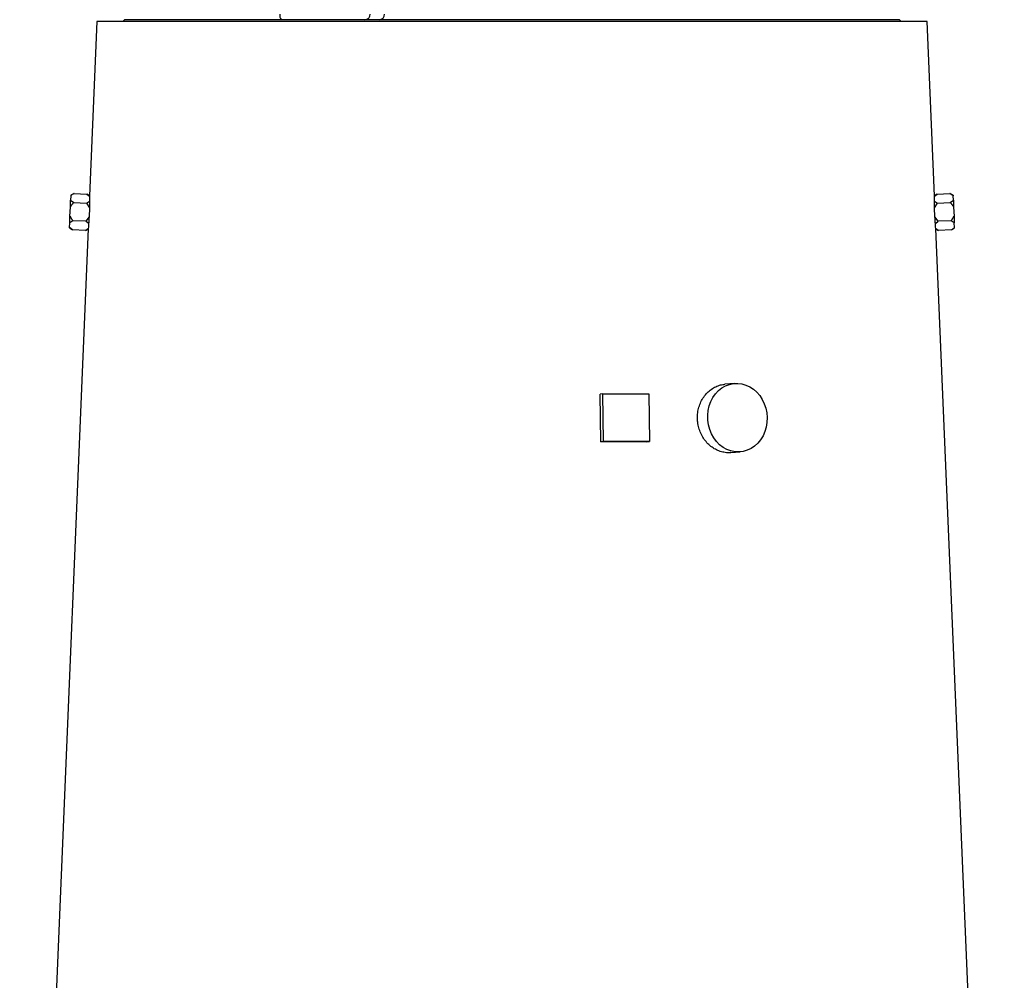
# Model space of a CAD drawing. Extents: x 131 to 726, y 61 to 2144.
# Tile 8 of 11: x 170 to 686, y 1155 to 1658. Entities that reach past the tile are written whole.
import ezdxf

# ---------------------------------------------------------------- set-up
doc = ezdxf.new("R2010")
doc.units = 0
doc.layers.get('0').update_dxf_attribs({"linetype": 'CONTINUOUS'})

msp = doc.modelspace()

# ---------------------------------------------------------------- linework, layer by layer
at = {"color": 7, "linetype": 'CONTINUOUS'}
for p, q in [((210.96, 1657.04), (207.11, 1565.68)), ((645.97, 1657.04), (210.96, 1657.04)), ((225.47, 1658.04), (224.47, 1657.04)), ((631.47, 1658.04), (225.47, 1658.04)), ((632.47, 1657.04), (631.47, 1658.04)), ((649.82, 1565.68), (645.97, 1657.04)), ((197.26, 1565.75), (197.16, 1563.41)), ((198.95, 1566.88), (197.27, 1566.01)), ((198.95, 1566.88), (205.66, 1566.6)), ((207.11, 1565.68), (205.66, 1566.6)), ((205.66, 1566.6), (207.11, 1565.47)), ((207.11, 1565.68), (207.11, 1565.47)), ((651.27, 1566.6), (649.82, 1565.68)), ((649.82, 1565.47), (651.27, 1566.6)), ((649.82, 1565.47), (649.82, 1565.68)), ((651.27, 1566.6), (657.98, 1566.88)), ((659.66, 1566.01), (657.98, 1566.88)), ((659.67, 1565.75), (657.98, 1566.88)), ((659.77, 1563.41), (659.67, 1565.75)), ((196.81, 1555.13), (197.01, 1559.8)), ((197.16, 1563.41), (198.75, 1562.14)), ((198.75, 1562.14), (205.46, 1561.86)), ((205.46, 1561.86), (207.08, 1562.93)), ((205.46, 1561.86), (207, 1559.38)), ((207, 1559.38), (206.8, 1554.71)), ((649.85, 1562.93), (651.47, 1561.86)), ((649.93, 1559.38), (651.47, 1561.86)), ((650.13, 1554.71), (649.93, 1559.38)), ((651.47, 1561.86), (658.18, 1562.14)), ((658.18, 1562.14), (659.77, 1563.41)), ((659.93, 1559.8), (660.12, 1555.13)), ((206.8, 1554.71), (205.06, 1552.37)), ((651.87, 1552.37), (650.13, 1554.71)), ((206.39, 1548.42), (170.46, 695.04)), ((196.55, 1548.92), (198.15, 1547.91)), ((196.56, 1549.18), (196.66, 1551.51)), ((198.15, 1547.91), (196.56, 1549.18)), ((198.35, 1552.65), (196.66, 1551.51)), ((205.06, 1552.37), (198.35, 1552.65)), ((204.86, 1547.62), (206.39, 1548.42)), ((206.59, 1551.16), (205.06, 1552.37)), ((650.34, 1551.16), (651.87, 1552.37)), ((686.47, 695.04), (650.55, 1548.42)), ((650.55, 1548.42), (652.07, 1547.62)), ((658.58, 1552.65), (651.87, 1552.37)), ((660.27, 1551.51), (658.58, 1552.65)), ((658.78, 1547.91), (660.38, 1548.92)), ((660.37, 1549.18), (660.27, 1551.51)), ((204.86, 1547.62), (198.15, 1547.91)), ((658.78, 1547.91), (652.07, 1547.62)), ((545.08, 1467.4), (540.08, 1466.98)), ((476.11, 1461.98), (474.72, 1461.76)), ((475, 1436.78), (474.72, 1461.76)), ((476.38, 1437.01), (476.11, 1461.98)), ((476.11, 1461.98), (500.26, 1461.98)), ((500.26, 1461.98), (500.53, 1437.01)), ((475, 1436.78), (476.38, 1437.01)), ((500.53, 1437.01), (476.38, 1437.01)), ((499.15, 1436.78), (500.53, 1437.01)), ((543.1, 1431.11), (548.1, 1431.53))]:
    msp.add_line(p, q, dxfattribs=at)
at = {"color": 7, "linetype": 'CONTINUOUS', "flags": 128}
for points in [[(197.27, 1566.01), (197.27, 1565.99), (197.26, 1565.94), (197.26, 1565.86), (197.26, 1565.75)], [(659.66, 1566.01), (659.66, 1566), (659.66, 1565.99), (659.67, 1565.97), (659.67, 1565.94), (659.67, 1565.9), (659.67, 1565.86), (659.67, 1565.81), (659.67, 1565.75)], [(197.01, 1559.8), (197.03, 1560.3), (197.05, 1560.79), (197.07, 1561.27), (197.09, 1561.74), (197.11, 1562.18), (197.12, 1562.61), (197.14, 1563.02), (197.16, 1563.41)], [(207.01, 1559.61), (207.01, 1559.58), (207, 1559.55), (207, 1559.52), (207, 1559.49), (207, 1559.46), (207, 1559.43), (207, 1559.41), (207, 1559.38)], [(649.92, 1559.61), (649.93, 1559.58), (649.93, 1559.55), (649.93, 1559.52), (649.93, 1559.49), (649.93, 1559.46), (649.93, 1559.43), (649.93, 1559.41), (649.93, 1559.38)], [(659.77, 1563.41), (659.79, 1563.02), (659.81, 1562.61), (659.82, 1562.18), (659.84, 1561.74), (659.86, 1561.27), (659.88, 1560.79), (659.9, 1560.3), (659.93, 1559.8)], [(196.66, 1551.51), (196.67, 1551.9), (196.69, 1552.31), (196.71, 1552.74), (196.73, 1553.19), (196.75, 1553.66), (196.77, 1554.14), (196.79, 1554.63), (196.81, 1555.13)], [(206.79, 1554.49), (206.79, 1554.52), (206.79, 1554.55), (206.79, 1554.57), (206.8, 1554.6), (206.8, 1554.63), (206.8, 1554.66), (206.8, 1554.68), (206.8, 1554.71)], [(650.14, 1554.49), (650.14, 1554.52), (650.14, 1554.55), (650.14, 1554.57), (650.14, 1554.6), (650.13, 1554.63), (650.13, 1554.66), (650.13, 1554.68), (650.13, 1554.71)], [(660.12, 1555.13), (660.14, 1554.63), (660.16, 1554.14), (660.18, 1553.66), (660.2, 1553.19), (660.22, 1552.74), (660.24, 1552.31), (660.26, 1551.9), (660.27, 1551.51)], [(196.55, 1548.92), (196.55, 1548.94), (196.55, 1548.99), (196.55, 1549.07), (196.56, 1549.18)], [(660.38, 1548.92), (660.38, 1548.94), (660.38, 1548.99), (660.38, 1549.07), (660.37, 1549.18)], [(562.18, 1449.46), (562.08, 1446.96), (561.68, 1444.51), (560.99, 1442.15), (560.01, 1439.93), (558.78, 1437.9), (557.3, 1436.1), (555.62, 1434.55), (553.77, 1433.3), (551.77, 1432.36), (549.67, 1431.75), (547.52, 1431.49), (545.34, 1431.58), (543.19, 1432.01), (541.1, 1432.79), (539.13, 1433.89), (537.29, 1435.29), (535.64, 1436.97), (534.2, 1438.89), (533.01, 1441.02), (532.07, 1443.31), (531.42, 1445.72), (531.07, 1448.21), (531.02, 1450.72), (531.27, 1453.2), (531.82, 1455.61), (532.65, 1457.91), (533.76, 1460.03), (535.12, 1461.96), (536.7, 1463.64), (538.47, 1465.04), (540.4, 1466.14), (542.45, 1466.91), (544.59, 1467.35), (546.76, 1467.44), (548.93, 1467.17), (551.05, 1466.57), (553.09, 1465.63), (555, 1464.37), (556.74, 1462.83), (558.29, 1461.02), (559.61, 1458.99), (560.68, 1456.78), (561.47, 1454.42), (561.98, 1451.97), (562.18, 1449.46)]]:
    msp.add_lwpolyline(points, dxfattribs=at)
at = {"color": 7, "linetype": 'CONTINUOUS'}
for centre, radius, start, end in [((310.22, 1660.31), 3.48, 168.8057, 220.7042), ((351.27, 1660.99), 2.95, 270.9875, 359.9996), ((358.76, 1660.99), 2.95, 270.9875, 359.9996)]:
    msp.add_arc(centre, radius, start, end, dxfattribs=at)
for centre, major_axis, ratio, start_param, end_param in [((428.86, 1554.09), (221.63, -14), 0.576498, 3.162023, 3.181866), ((428.07, 1554.09), (221.63, 14), 0.576498, 6.242912, 6.262755), ((428.86, 1535.06), (222.43, -14.05), 0.576498, 3.125637, 3.145427), ((428.07, 1535.06), (222.43, 14.05), 0.576498, 6.279351, 6.299141), ((428.36, 1427.23), (227.18, 2.48), 0.04066, 1.253503, 1.363603)]:
    msp.add_ellipse(centre, major_axis=major_axis, ratio=ratio, start_param=start_param, end_param=end_param, dxfattribs=at)
for points, knots in [([(198.95, 1566.88), (198.62, 1566.71), (198.31, 1566.53), (197.74, 1566.16), (197.48, 1565.96), (197.26, 1565.75)], [0, 0, 0, 0, 0.5, 0.5, 1, 1, 1, 1]), ([(197.01, 1559.8), (197.05, 1559.87), (197.13, 1560.03), (197.27, 1560.26), (197.42, 1560.49), (197.58, 1560.73), (197.75, 1560.96), (197.92, 1561.19), (198.11, 1561.43), (198.32, 1561.66), (198.53, 1561.9), (198.67, 1562.06), (198.75, 1562.14)], [0, 0, 0, 0, 0.090245, 0.182242, 0.276169, 0.37219, 0.470458, 0.571113, 0.674283, 0.780084, 0.888624, 1, 1, 1, 1]), ([(207.08, 1562.93), (207.07, 1562.16), (207.05, 1561.13), (207.02, 1559.91), (207.01, 1559.61)], [0, 0, 0, 0, 0.753334, 1, 1, 1, 1]), ([(649.92, 1559.61), (649.9, 1560.51), (649.87, 1561.72), (649.85, 1562.69), (649.85, 1562.93)], [0, 0, 0, 0, 0.749929, 1, 1, 1, 1]), ([(658.18, 1562.14), (658.28, 1562.04), (658.46, 1561.85), (658.72, 1561.55), (658.96, 1561.25), (659.19, 1560.96), (659.39, 1560.67), (659.59, 1560.38), (659.77, 1560.09), (659.87, 1559.89), (659.93, 1559.8)], [0, 0, 0, 0, 0.138774, 0.273154, 0.403338, 0.529544, 0.652023, 0.771048, 0.886928, 1, 1, 1, 1]), ([(196.81, 1555.13), (196.84, 1555.05), (196.91, 1554.89), (197.03, 1554.66), (197.15, 1554.42), (197.29, 1554.17), (197.44, 1553.93), (197.6, 1553.68), (197.77, 1553.42), (197.95, 1553.17), (198.14, 1552.91), (198.28, 1552.74), (198.35, 1552.65)], [0, 0, 0, 0, 0.087644, 0.17781, 0.270593, 0.366084, 0.464363, 0.565505, 0.66958, 0.776649, 0.886771, 1, 1, 1, 1]), ([(206.79, 1554.49), (206.74, 1553.59), (206.67, 1552.38), (206.61, 1551.41), (206.59, 1551.16)], [0, 0, 0, 0, 0.747436, 1, 1, 1, 1]), ([(650.34, 1551.16), (650.29, 1551.93), (650.22, 1552.96), (650.16, 1554.19), (650.14, 1554.49)], [0, 0, 0, 0, 0.75083, 1, 1, 1, 1]), ([(658.58, 1552.65), (658.67, 1552.76), (658.84, 1552.97), (659.07, 1553.29), (659.29, 1553.61), (659.49, 1553.92), (659.67, 1554.23), (659.84, 1554.53), (659.99, 1554.83), (660.08, 1555.03), (660.12, 1555.13)], [0, 0, 0, 0, 0.141049, 0.277266, 0.408756, 0.53564, 0.65805, 0.776133, 0.890056, 1, 1, 1, 1]), ([(204.86, 1547.62), (205.15, 1547.78), (205.43, 1547.93), (205.95, 1548.27), (206.19, 1548.44), (206.4, 1548.62)], [0, 0, 0, 0, 0.5, 0.5, 1, 1, 1, 1]), ([(650.53, 1548.62), (650.74, 1548.44), (650.98, 1548.27), (651.5, 1547.93), (651.78, 1547.78), (652.07, 1547.62)], [0, 0, 0, 0, 0.5, 0.5, 1, 1, 1, 1]), ([(658.78, 1547.91), (659.1, 1548.1), (659.39, 1548.31), (659.93, 1548.73), (660.17, 1548.95), (660.37, 1549.18)], [0, 0, 0, 0, 0.5, 0.5, 1, 1, 1, 1]), ([(525.65, 1449.01), (525.68, 1450.02), (525.72, 1452.04), (526.37, 1454.99), (527.43, 1457.76), (528.9, 1460.3), (530.72, 1462.5), (532.85, 1464.35), (535.22, 1465.73), (537.66, 1466.66), (539.31, 1466.86), (540.09, 1466.95)], [0, 0, 0, 0, 0.112353, 0.224706, 0.337046, 0.449388, 0.561955, 0.67452, 0.787238, 0.899955, 1, 1, 1, 1]), ([(543.1, 1431.13), (543.01, 1431.12), (542.05, 1430.96), (540.18, 1431.12), (537.57, 1431.68), (535.05, 1432.78), (532.7, 1434.32), (530.59, 1436.28), (528.78, 1438.6), (527.34, 1441.22), (526.31, 1444.07), (525.77, 1446.7), (525.68, 1448.36), (525.65, 1449.01)], [0, 0, 0, 0, 0.0113467, 0.1138705, 0.2161643, 0.3184592, 0.4208672, 0.523277, 0.6259697, 0.7286614, 0.8313649, 0.9340688, 1, 1, 1, 1])]:
    msp.add_open_spline(points, degree=3, knots=knots, dxfattribs=at)
for points in [[(206.4, 1548.62), (206.39, 1548.49), (206.39, 1548.42), (206.39, 1548.42)], [(650.55, 1548.42), (650.55, 1548.42), (650.54, 1548.49), (650.53, 1548.62)]]:
    msp.add_open_spline(points, degree=3, dxfattribs=at)

doc.saveas('drawing.dxf')
